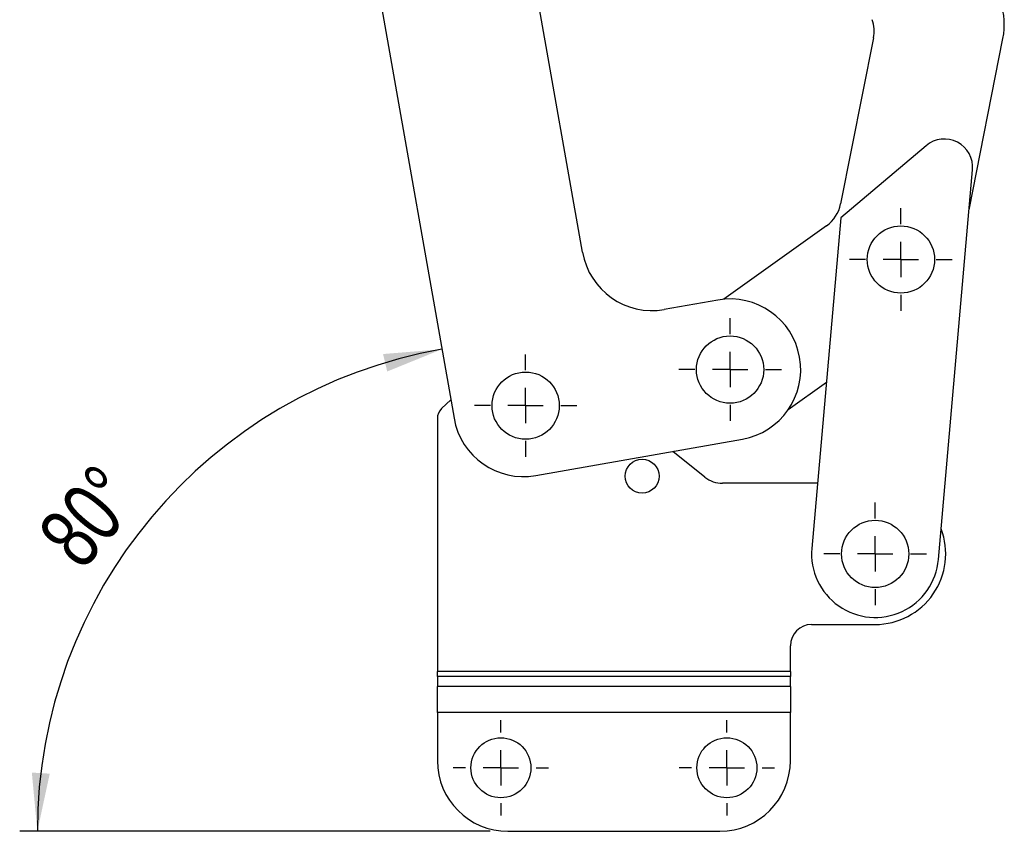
# Model space of a CAD drawing. Extents: x 42 to 518, y 34 to 408.
# Tile 4 of 14: x 311 to 395, y 94 to 163. Entities that reach past the tile are written whole.
import ezdxf

# ---------------------------------------------------------------- set-up
doc = ezdxf.new("R2010")
doc.units = 0
doc.header["$LTSCALE"] = 1.5
doc.layers.get('0').update_dxf_attribs({"linetype": 'CONTINUOUS'})
doc.styles.add('SLDTEXTSTYLE0', font='TXT', dxfattribs={"width": 0.75})
doc.dimstyles.new('SLDDIMSTYLE5', dxfattribs={"dimtxt": 5.25, "dimasz": 4.953, "dimexe": 0, "dimexo": 0.0625, "dimgap": 1.3125, "dimtad": 1, "dimdec": 4, "dimlfac": 2.5, "dimzin": 12, "dimtxsty": 'SLDTEXTSTYLE0', "dimsah": 1, "dimcen": 0.09, "dimazin": 3, "dimtfac": 1, "dimtofl": 0, "dimtmove": 0, "dimatfit": 3, "dimtolj": 1, "dimtzin": 12})

# ---------------------------------------------------------------- blocks, each defined once
blk = doc.blocks.new('_D_8')
at = {"color": 179, "linetype": 'CONTINUOUS'}
blk.add_line((351.12, 93.799), (311.128, 93.799), dxfattribs=at)
blk.add_arc((354.224, 93.799), 41.596, 100, 180, dxfattribs=at)
for points in [[(347.001, 134.763), (342.006, 134.357), (342.359, 132.874)], [(312.628, 93.799), (313.682, 98.698), (312.16, 98.788)]]:
    blk.add_solid(points, dxfattribs=at)
at = {"color": 179, "linetype": 'CONTINUOUS', "insert": (312.419, 119.222, 0.06), "char_height": 5.25, "attachment_point": 1, "rotation": 49.98101, "style": 'SLDTEXTSTYLE0'}
blk.add_mtext('80°', dxfattribs=at)
blk = doc.blocks.new('SW_CENTERMARKSYMBOL_7')
at = {"color": 0, "linetype": 'CONTINUOUS'}
for p, q in [((0, 3), (0, 4.3575)), ((0, 0), (0, 1.5)), ((-3, 0), (-4.3575, 0)), ((0, 0), (-1.5, 0)), ((0, 0), (0, -1.5)), ((0, 0), (1.5, 0)), ((3, 0), (4.3575, 0)), ((0, -3), (0, -4.3575))]:
    blk.add_line(p, q, dxfattribs=at)
blk = doc.blocks.new('SW_CENTERMARKSYMBOL_8')
at = {"color": 0, "linetype": 'CONTINUOUS'}
for p, q in [((0, 3), (0, 4.3575)), ((0, 0), (0, 1.5)), ((-3, 0), (-4.3575, 0)), ((0, 0), (-1.5, 0)), ((0, 0), (0, -1.5)), ((0, 0), (1.5, 0)), ((3, 0), (4.3575, 0)), ((0, -3), (0, -4.3575))]:
    blk.add_line(p, q, dxfattribs=at)
blk = doc.blocks.new('SW_CENTERMARKSYMBOL_9')
at = {"color": 0, "linetype": 'CONTINUOUS'}
for p, q in [((0, 3), (0, 4.3575)), ((0, 0), (0, 1.5)), ((-3, 0), (-4.3575, 0)), ((0, 0), (-1.5, 0)), ((0, 0), (0, -1.5)), ((0, 0), (1.5, 0)), ((3, 0), (4.3575, 0)), ((0, -3), (0, -4.3575))]:
    blk.add_line(p, q, dxfattribs=at)
blk = doc.blocks.new('SW_CENTERMARKSYMBOL_10')
at = {"color": 0, "linetype": 'CONTINUOUS'}
for p, q in [((0, 3), (0, 4.3575)), ((0, 0), (0, 1.5)), ((-3, 0), (-4.3575, 0)), ((0, 0), (-1.5, 0)), ((0, 0), (0, -1.5)), ((0, 0), (1.5, 0)), ((3, 0), (4.3575, 0)), ((0, -3), (0, -4.3575))]:
    blk.add_line(p, q, dxfattribs=at)
blk = doc.blocks.new('SW_CENTERMARKSYMBOL_11')
at = {"color": 0, "linetype": 'CONTINUOUS'}
for p, q in [((0, 3), (0, 4.05)), ((0, 0), (0, 1.5)), ((-3, 0), (-4.05, 0)), ((0, 0), (-1.5, 0)), ((0, 0), (0, -1.5)), ((0, 0), (1.5, 0)), ((3, 0), (4.05, 0)), ((0, -3), (0, -4.05))]:
    blk.add_line(p, q, dxfattribs=at)
blk = doc.blocks.new('SW_CENTERMARKSYMBOL_12')
at = {"color": 0, "linetype": 'CONTINUOUS'}
for p, q in [((0, 3), (0, 4.05)), ((0, 0), (0, 1.5)), ((-3, 0), (-4.05, 0)), ((0, 0), (-1.5, 0)), ((0, 0), (0, -1.5)), ((0, 0), (1.5, 0)), ((3, 0), (4.05, 0)), ((0, -3), (0, -4.05))]:
    blk.add_line(p, q, dxfattribs=at)

msp = doc.modelspace()

# ---------------------------------------------------------------- linework, layer by layer
at = {"color": 7, "linetype": 'CONTINUOUS'}
for p, q in [((358.950279, 143.009553), (352.438472, 179.939843)), ((339.43901, 177.64769), (348.034595, 128.899705)), ((383.681306, 161.219821), (380.886292, 147.109363)), ((391.79985, 146.623309), (394.681568, 161.171488)), ((388.157314, 152.063569), (380.897975, 145.930237)), ((389.199861, 116.902257), (392.097092, 150.021145)), ((380.897975, 145.930237), (378.440949, 117.843444)), ((379.689935, 145.253047), (370.975606, 139.01368)), ((370.450826, 138.944851), (365.901014, 138.142597)), ((376.442715, 129.645209), (379.675873, 131.960115)), ((347.756311, 130.477928), (346.983629, 129.726217)), ((346.620405, 128.866097), (346.620405, 107.389023)), ((354.98533, 124.032747), (372.534604, 127.127158)), ((369.356845, 123.901002), (366.633201, 126.086581)), ((378.924661, 123.372851), (370.858904, 123.372851)), ((378.420405, 111.372851), (383.820405, 111.372851)), ((376.620405, 107.389023), (376.620405, 109.572851)), ((376.620405, 107.389023), (346.620405, 107.389023)), ((346.620405, 106.964759), (346.620405, 107.389023)), ((376.620405, 107.389023), (376.620405, 106.964759)), ((346.620405, 106.964759), (346.620405, 106.113108)), ((376.620405, 106.964759), (346.620405, 106.964759)), ((376.620405, 106.113108), (376.620405, 106.964759)), ((376.620405, 106.113108), (346.620405, 106.113108)), ((346.620405, 103.885722), (346.620405, 106.113108)), ((376.620405, 106.113108), (376.620405, 103.885722)), ((376.620405, 103.885722), (346.620405, 103.885722)), ((346.620405, 103.885722), (346.620405, 99.798656)), ((376.620405, 99.798656), (376.620405, 103.885722)), ((352.620405, 93.798655), (370.620405, 93.798655))]:
    msp.add_line(p, q, dxfattribs=at)
for centre, radius in [((386.00768, 142.394006), 2.8575), ((371.492715, 133.036004), 2.8575), ((354.120706, 129.972851), 2.8575), ((364.020405, 123.972851), 1.44), ((383.820405, 117.372851), 2.8575), ((352.020405, 99.198655), 2.55), ((371.220405, 99.198655), 2.55)]:
    msp.add_circle(centre, radius, dxfattribs=at)
for centre, radius, start, end in [((388.795922, 162.337323), 6, 348.79583065, 18.79583065), ((380.738482, 161.802737), 3, 348.79583065, 18.79583065), ((389.706223, 150.230298), 2.4, 355.00050699, 130.19407477), ((377.94347, 147.692281), 3, 305.60226556, 348.79583065), ((364.859125, 144.051443), 6, 190, 280), ((371.492715, 133.036004), 6, 280, 100), ((347.820405, 128.866097), 1.2, 134.21184298, 180), ((353.943441, 129.941594), 6, 190, 280), ((370.858904, 125.772851), 2.4, 231.25480857, 270), ((383.820405, 117.372851), 6, 270, 20.84243977), ((383.820405, 117.372851), 5.4, 175.00050699, 355.00050699), ((378.420405, 109.572851), 1.8, 90, 180), ((352.620405, 99.798655), 6, 180, 270), ((370.620405, 99.798655), 6, 270, 0)]:
    msp.add_arc(centre, radius, start, end, dxfattribs=at)

# ---------------------------------------------------------------- block references
at = {"color": 179, "linetype": 'CONTINUOUS'}
for name, p in [('SW_CENTERMARKSYMBOL_8', (386.00768, 142.394006)), ('SW_CENTERMARKSYMBOL_9', (371.492715, 133.036004)), ('SW_CENTERMARKSYMBOL_10', (354.120706, 129.972851)), ('SW_CENTERMARKSYMBOL_7', (383.820405, 117.372851)), ('SW_CENTERMARKSYMBOL_11', (352.020405, 99.198655)), ('SW_CENTERMARKSYMBOL_12', (371.220405, 99.198655))]:
    msp.add_blockref(name, p, dxfattribs=at)

# ---------------------------------------------------------------- dimensions: what is measured, and where the dimension line sits
dim = msp.add_angular_dim_2l(base=(322.359329, 120.536169), line1=((348.034594, 128.899705), (336.730098, 193.01069)), line2=((352.620405, 93.798655), (370.620405, 93.798655)), dimstyle='SLDDIMSTYLE5', dxfattribs=at)
dim.commit()
dim.dimension.update_dxf_attribs({"geometry": '_D_8', "text_midpoint": (322.368191, 120.546726), "dimtype": 162})

doc.saveas('drawing.dxf')
